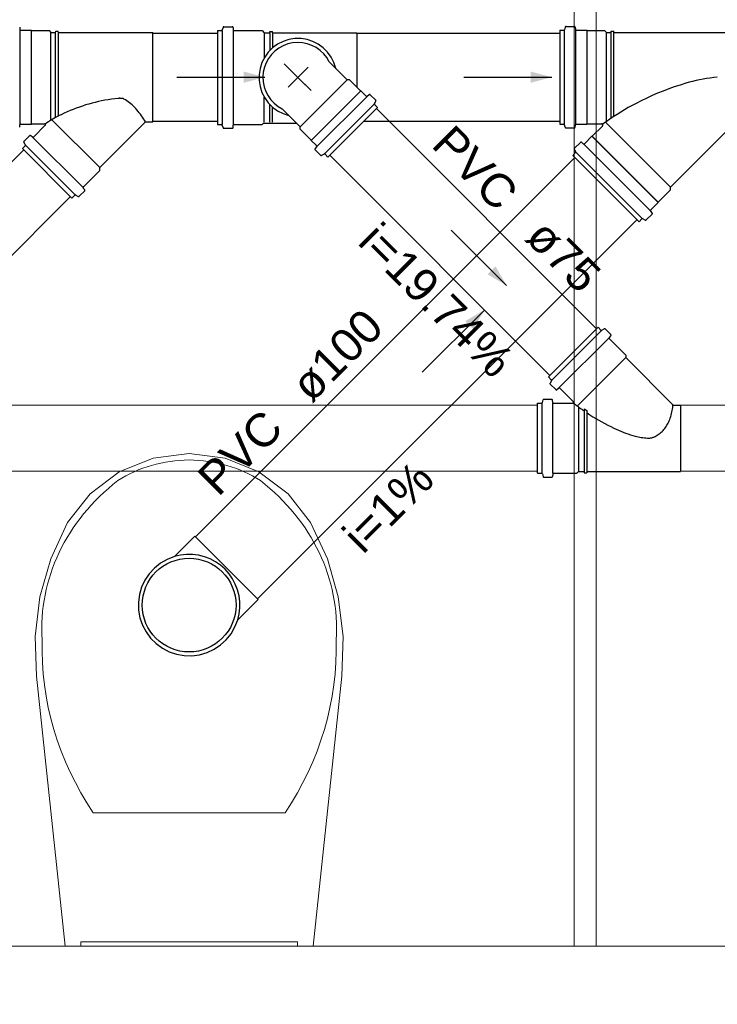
# Model space of a CAD drawing. Header units: millimetres. Extents: x -27714 to -5776, y 5810 to 9208.
# Tile 49 of 256: x -25575.66 to -25572.49, y 7028.06 to 7032.54. Entities that reach past the tile are written whole.
import ezdxf

# ---------------------------------------------------------------- set-up
doc = ezdxf.new("R2010")
doc.units = ezdxf.units.MM
for name, color, linetype, lineweight in [('CV-Condutos', 1, 'Continuous', 13), ('CV-Textos conduto', 7, 'Continuous', 25), ('TQ-Condutos', 3, 'Continuous', 30), ('TQ-Textos conduto', 7, 'Continuous', 25)]:
    doc.layers.add(name, color=color, linetype=linetype, lineweight=lineweight)
for name, color, linetype in [('CV-Sentido conduto', 9, 'Continuous'), ('HIDRO', 5, 'Continuous'), ('Simbolos', 5, 'Continuous'), ('Simbolos_int', 2, 'Continuous'), ('TEXTO', 7, 'Continuous'), ('TEXTO @ 100', 7, 'Continuous'), ('TEXTO @ 200', 7, 'Continuous'), ('TEXTO @ 25', 7, 'Continuous'), ('TQ-Sentido conduto', 9, 'Continuous')]:
    doc.layers.add(name, color=color, linetype=linetype)
doc.styles.add('Arial', font='arial.ttf')

# ---------------------------------------------------------------- blocks, each defined once
blk = doc.blocks.new('SIMBOLO NOMENCLATURA')
at = {"linetype": 'Continuous'}
blk.add_circle((-30, 0), 30, dxfattribs=at)
blk = doc.blocks.new('*U147')
at = {"layer": 'TEXTO @ 100', "linetype": 'Continuous', "xscale": 20, "yscale": 20, "zscale": 20}
blk.add_blockref('SIMBOLO NOMENCLATURA', (-25314.2283, 7009.9176), dxfattribs=at)
at = {"layer": 'TEXTO @ 200', "linetype": 'Continuous', "xscale": 40, "yscale": 40, "zscale": 40}
blk.add_blockref('SIMBOLO NOMENCLATURA', (-25314.2283, 7009.9176), dxfattribs=at)
at = {"layer": 'TEXTO @ 25', "linetype": 'Continuous', "xscale": 5, "yscale": 5, "zscale": 5}
blk.add_blockref('SIMBOLO NOMENCLATURA', (-25314.2283, 7009.9176), dxfattribs=at)
blk = doc.blocks.new('*U151')
at = {"layer": 'TEXTO @ 100', "linetype": 'Continuous', "xscale": 20, "yscale": 20, "zscale": 20}
blk.add_blockref('SIMBOLO NOMENCLATURA', (-25312.5642, 7079.2502), dxfattribs=at)
at = {"layer": 'TEXTO @ 200', "linetype": 'Continuous', "xscale": 40, "yscale": 40, "zscale": 40}
blk.add_blockref('SIMBOLO NOMENCLATURA', (-25312.5642, 7079.2502), dxfattribs=at)
at = {"layer": 'TEXTO @ 25', "linetype": 'Continuous', "xscale": 5, "yscale": 5, "zscale": 5}
blk.add_blockref('SIMBOLO NOMENCLATURA', (-25312.5642, 7079.2502), dxfattribs=at)
blk = doc.blocks.new('*U155')
at = {"layer": 'TEXTO @ 200', "linetype": 'Continuous', "xscale": 40, "yscale": 40, "zscale": 40}
blk.add_blockref('SIMBOLO NOMENCLATURA', (-23654.5269, 7584.9791), dxfattribs=at)
blk = doc.blocks.new('*U159')
at = {"layer": 'TEXTO @ 200', "linetype": 'Continuous', "xscale": 40, "yscale": 40, "zscale": 40}
blk.add_blockref('SIMBOLO NOMENCLATURA', (-23783.0676, 7189.4887), dxfattribs=at)

msp = doc.modelspace()

# ---------------------------------------------------------------- hatches: boundary and pattern name
at = {"layer": 'CV-Sentido conduto', "linetype": 'Continuous'}
msp.add_hatch(color=256, dxfattribs=at).paths.add_polyline_path([(-25573.4459, 7031.33), (-25573.4959, 7031.4166), (-25573.5325, 7031.38)])
at = {"layer": 'TQ-Sentido conduto', "linetype": 'Continuous'}
for points in [[(-25574.5444, 7032.2764), (-25574.641, 7032.3023), (-25574.641, 7032.2506)], [(-25573.2402, 7032.2764), (-25573.3368, 7032.3023), (-25573.3368, 7032.2506)], [(-25573.5467, 7031.2179), (-25573.6333, 7031.1679), (-25573.5967, 7031.1313)]]:
    msp.add_hatch(color=256, dxfattribs=at).paths.add_polyline_path(points)

# ---------------------------------------------------------------- linework, layer by layer
at = {"color": 7, "linetype": 'Continuous', "lineweight": 0}
for p, q in [((-25573.1381, 7033.0264), (-25573.1381, 7028.3264)), ((-25573.0381, 7028.3264), (-25573.0381, 7033.0264)), ((-25573.1381, 7028.3264), (-25573.0381, 7028.3264))]:
    msp.add_line(p, q, dxfattribs=at)
at = {"color": 83, "linetype": 'Continuous', "lineweight": 0}
msp.add_lwpolyline([(-25562.6481, 7041.2264), (-25585.6481, 7041.2264), (-25585.6481, 7028.3264), (-25562.6481, 7028.3264)], close=True, dxfattribs=at)
at = {"color": 7, "linetype": 'Continuous', "lineweight": 0}
msp.add_lwpolyline([(-25562.6481, 7028.3264), (-25585.6481, 7028.3264)], dxfattribs=at)
at = {"layer": 'CV-Condutos'}
for p, q in [((-25574.0373, 7032.1336), (-25573.0365, 7031.1328)), ((-25574.2495, 7031.9215), (-25573.2487, 7030.9207)), ((-25579.6069, 7030.785), (-25573.3049, 7030.785)), ((-25572.6549, 7030.785), (-25565.5107, 7030.785)), ((-25579.6069, 7030.485), (-25573.3049, 7030.485)), ((-25572.6549, 7030.485), (-25565.5107, 7030.485))]:
    msp.add_line(p, q, dxfattribs=at)
at = {"layer": 'CV-Sentido conduto'}
msp.add_lwpolyline([(-25573.6973, 7031.5814), (-25573.4459, 7031.33)], dxfattribs=at)
at = {"layer": 'HIDRO', "linetype": 'Continuous', "lineweight": 0}
for p, q in [((-25575.0523, 7030.5447), (-25575.2056, 7030.4818)), ((-25574.8881, 7030.5664), (-25575.0523, 7030.5447)), ((-25574.7239, 7030.5447), (-25574.8881, 7030.5664)), ((-25574.5707, 7030.4818), (-25574.7239, 7030.5447)), ((-25575.2056, 7030.4818), (-25575.3377, 7030.382)), ((-25574.4385, 7030.382), (-25574.5707, 7030.4818)), ((-25575.3377, 7030.382), (-25575.4401, 7030.2518)), ((-25574.3362, 7030.2518), (-25574.4385, 7030.382)), ((-25575.4401, 7030.2518), (-25575.5162, 7030.0875)), ((-25574.2601, 7030.0875), (-25574.3362, 7030.2518)), ((-25575.5162, 7030.0875), (-25575.5658, 7029.9134)), ((-25574.2104, 7029.9134), (-25574.2601, 7030.0875)), ((-25575.5658, 7029.9134), (-25575.5878, 7029.7337)), ((-25574.1885, 7029.7337), (-25574.2104, 7029.9134)), ((-25575.5878, 7029.7337), (-25575.5815, 7029.5528)), ((-25574.1948, 7029.5528), (-25574.1885, 7029.7337)), ((-25575.5815, 7029.5528), (-25575.452, 7028.3264)), ((-25574.3242, 7028.3264), (-25574.1948, 7029.5528)), ((-25575.3239, 7028.9321), (-25574.4524, 7028.9321)), ((-25574.3961, 7028.3464), (-25575.3801, 7028.3464)), ((-25575.3801, 7028.3464), (-25575.3801, 7028.3264)), ((-25574.3961, 7028.3264), (-25574.3961, 7028.3464)), ((-25575.452, 7028.3264), (-25574.3242, 7028.3264))]:
    msp.add_line(p, q, dxfattribs=at)
for centre, major_axis, start_param, end_param in [((-25574.8849, 7030.0511), (-0.5541, 0), 4.71825, 5.344894), ((-25574.8914, 7030.0511), (-0.5541, 0), 4.079884, 4.706528), ((-25574.5303, 7029.7695), (-1.0276, 0), 5.438328, 6.338916), ((-25575.246, 7029.7695), (-1.0276, 0), 3.085862, 3.98645), ((-25573.8558, 7029.6842), (-1.701, 0), 6.25957, 6.81259), ((-25575.9205, 7029.6842), (-1.701, 0), 2.612188, 3.165208)]:
    msp.add_ellipse(centre, major_axis=major_axis, ratio=0.875546, start_param=start_param, end_param=end_param, dxfattribs=at)
at = {"layer": 'Simbolos'}
for p, q in [((-25573.1755, 7032.5071), (-25573.1377, 7032.5071)), ((-25575.658, 7032.5034), (-25575.6571, 7032.4931)), ((-25575.6531, 7032.4894), (-25575.6048, 7032.4894)), ((-25575.6048, 7032.4894), (-25575.6038, 7032.4884)), ((-25575.6038, 7032.4884), (-25575.5248, 7032.4884)), ((-25575.5248, 7032.4884), (-25575.516, 7032.4796)), ((-25575.516, 7032.4796), (-25575.4949, 7032.4796)), ((-25575.4949, 7032.4796), (-25575.4943, 7032.4856)), ((-25575.4943, 7032.4856), (-25575.4826, 7032.4856)), ((-25575.4821, 7032.4796), (-25575.4826, 7032.4856)), ((-25575.4821, 7032.4796), (-25575.0525, 7032.4796)), ((-25575.0525, 7032.0732), (-25575.0525, 7032.4796)), ((-25574.7589, 7032.488), (-25574.7412, 7032.488)), ((-25574.7589, 7032.488), (-25574.7589, 7032.062)), ((-25574.7342, 7032.5026), (-25574.7373, 7032.491)), ((-25574.7303, 7032.5056), (-25574.6925, 7032.5056)), ((-25574.6885, 7032.502), (-25574.6876, 7032.4917)), ((-25574.6836, 7032.488), (-25574.5563, 7032.488)), ((-25574.5563, 7032.488), (-25574.5465, 7032.4782)), ((-25574.5465, 7032.4782), (-25574.5217, 7032.4782)), ((-25574.5217, 7032.4782), (-25574.5212, 7032.4842)), ((-25574.5212, 7032.4842), (-25574.5094, 7032.4842)), ((-25574.5089, 7032.4782), (-25574.5094, 7032.4842)), ((-25574.5089, 7032.4782), (-25574.1265, 7032.4782)), ((-25573.2042, 7032.4895), (-25573.1864, 7032.4895)), ((-25573.2042, 7032.4895), (-25573.2042, 7032.0635)), ((-25573.1794, 7032.5041), (-25573.1825, 7032.4924)), ((-25573.1337, 7032.5034), (-25573.1328, 7032.4931)), ((-25573.1288, 7032.4895), (-25573.0805, 7032.4895)), ((-25573.0805, 7032.4895), (-25573.0795, 7032.4885)), ((-25573.0795, 7032.4885), (-25573.0005, 7032.4885)), ((-25573.0005, 7032.4885), (-25572.9917, 7032.4797)), ((-25572.9917, 7032.4797), (-25572.9706, 7032.4797)), ((-25572.9706, 7032.4797), (-25572.97, 7032.4857)), ((-25572.97, 7032.4857), (-25572.9583, 7032.4857)), ((-25572.9578, 7032.4797), (-25572.9583, 7032.4857)), ((-25572.9578, 7032.4797), (-25572.3682, 7032.4797)), ((-25574.1697, 7032.2646), (-25574.2513, 7032.3461)), ((-25574.1595, 7032.2646), (-25574.1697, 7032.2646)), ((-25574.1093, 7032.2144), (-25574.1595, 7032.2646)), ((-25574.1079, 7032.2144), (-25574.1093, 7032.2144)), ((-25574.0839, 7032.1904), (-25574.1079, 7032.2144)), ((-25574.0785, 7032.1901), (-25574.0703, 7032.197)), ((-25574.0401, 7032.172), (-25574.0649, 7032.1968)), ((-25574.0458, 7032.1564), (-25574.0395, 7032.1672)), ((-25574.0323, 7032.1387), (-25574.0451, 7032.1516)), ((-25574.3833, 7032.051), (-25574.4648, 7032.1326)), ((-25574.2574, 7031.9135), (-25574.0323, 7032.1387)), ((-25575.658, 7032.0495), (-25575.6571, 7032.0598)), ((-25575.6531, 7032.0634), (-25575.6048, 7032.0634)), ((-25575.6048, 7032.0634), (-25575.6038, 7032.0644)), ((-25575.6038, 7032.0644), (-25575.5444, 7032.0644)), ((-25575.2942, 7031.8651), (-25575.0861, 7032.0732)), ((-25575.0861, 7032.0732), (-25575.0525, 7032.0732)), ((-25574.7589, 7032.062), (-25574.7412, 7032.062)), ((-25574.7342, 7032.0474), (-25574.7373, 7032.059)), ((-25574.6885, 7032.0481), (-25574.6876, 7032.0584)), ((-25574.6836, 7032.062), (-25574.5563, 7032.062)), ((-25574.5563, 7032.062), (-25574.5519, 7032.0664)), ((-25574.5524, 7032.0671), (-25574.3994, 7032.0671)), ((-25573.2042, 7032.0635), (-25573.1864, 7032.0635)), ((-25573.1794, 7032.0488), (-25573.1825, 7032.0605)), ((-25573.1337, 7032.0495), (-25573.1328, 7032.0598)), ((-25573.1288, 7032.0635), (-25573.0805, 7032.0635)), ((-25573.0805, 7032.0635), (-25573.0795, 7032.0645)), ((-25573.0795, 7032.0645), (-25573.0144, 7032.0645)), ((-25572.7006, 7031.7767), (-25572.4058, 7032.0715)), ((-25575.595, 7032.0042), (-25575.5416, 7032.0576)), ((-25574.7303, 7032.0444), (-25574.6925, 7032.0444)), ((-25574.3833, 7032.0408), (-25574.3833, 7032.051)), ((-25574.3331, 7031.9906), (-25574.3833, 7032.0408)), ((-25573.1755, 7032.0459), (-25573.1377, 7032.0459)), ((-25573.0562, 7032.0082), (-25573.0102, 7032.0542)), ((-25575.6325, 7031.9697), (-25575.6388, 7031.9806)), ((-25575.6381, 7031.9854), (-25575.6134, 7032.0101)), ((-25575.6004, 7032.004), (-25575.608, 7032.0104)), ((-25574.3331, 7031.9892), (-25574.3331, 7031.9906)), ((-25574.3091, 7031.9652), (-25574.3331, 7031.9892)), ((-25573.1373, 7031.9535), (-25573.1105, 7031.9802)), ((-25573.1051, 7031.9805), (-25573.0972, 7031.9738)), ((-25573.0918, 7031.9741), (-25573.0576, 7032.0082)), ((-25573.0576, 7032.0082), (-25573.0562, 7032.0082)), ((-25575.646, 7031.952), (-25575.6331, 7031.9649)), ((-25575.646, 7031.952), (-25575.4209, 7031.7269)), ((-25574.3088, 7031.9598), (-25574.3157, 7031.9516)), ((-25574.2907, 7031.9214), (-25574.3155, 7031.9462)), ((-25574.2751, 7031.927), (-25574.2859, 7031.9208)), ((-25574.2574, 7031.9135), (-25574.2703, 7031.9264)), ((-25573.1451, 7031.9208), (-25573.1325, 7031.9333)), ((-25573.1379, 7031.9487), (-25573.1318, 7031.9382)), ((-25573.1451, 7031.9208), (-25572.8438, 7031.6195)), ((-25575.3687, 7031.7779), (-25575.2942, 7031.8524)), ((-25575.2942, 7031.8524), (-25575.2942, 7031.8651)), ((-25575.3875, 7031.7348), (-25575.3628, 7031.7595)), ((-25575.3689, 7031.7725), (-25575.3625, 7031.7649)), ((-25572.7564, 7031.7084), (-25572.7006, 7031.7643)), ((-25572.7006, 7031.7643), (-25572.7006, 7031.7767)), ((-25575.4209, 7031.7269), (-25575.408, 7031.7398)), ((-25575.4032, 7031.7404), (-25575.3923, 7031.7341)), ((-25572.7906, 7031.6728), (-25572.7564, 7031.707)), ((-25572.7564, 7031.707), (-25572.7564, 7031.7084)), ((-25572.7842, 7031.6595), (-25572.7908, 7031.6674)), ((-25572.8438, 7031.6195), (-25572.8313, 7031.6321)), ((-25572.816, 7031.6267), (-25572.8264, 7031.6328)), ((-25572.8112, 7031.6273), (-25572.7844, 7031.6541)), ((-25573.2552, 7030.9142), (-25573.03, 7031.1393)), ((-25573.03, 7031.1393), (-25573.0171, 7031.1264)), ((-25573.0123, 7031.1258), (-25573.0015, 7031.132)), ((-25572.9967, 7031.1314), (-25572.9719, 7031.1067)), ((-25572.9786, 7031.093), (-25572.9717, 7031.1013)), ((-25572.9784, 7031.0876), (-25572.9042, 7031.0134)), ((-25572.9042, 7031.0134), (-25572.9042, 7031.0018)), ((-25572.9042, 7031.0018), (-25572.6883, 7030.786)), ((-25573.2552, 7030.9142), (-25573.2423, 7030.9013)), ((-25573.2417, 7030.8965), (-25573.2479, 7030.8856)), ((-25573.2473, 7030.8808), (-25573.2225, 7030.8561)), ((-25573.2089, 7030.8627), (-25573.2171, 7030.8558)), ((-25573.2035, 7030.8625), (-25573.142, 7030.801)), ((-25573.2828, 7030.7972), (-25573.2795, 7030.8092)), ((-25573.2757, 7030.8122), (-25573.2407, 7030.8122)), ((-25573.2358, 7030.7978), (-25573.2367, 7030.8086)), ((-25573.3049, 7030.4758), (-25573.3049, 7030.7942)), ((-25573.3049, 7030.7942), (-25573.2867, 7030.7942)), ((-25573.2318, 7030.7942), (-25573.1449, 7030.7942)), ((-25573.0933, 7030.7687), (-25573.0805, 7030.7608)), ((-25573.0933, 7030.7687), (-25573.0933, 7030.759)), ((-25572.6883, 7030.786), (-25572.6549, 7030.786)), ((-25572.6549, 7030.786), (-25572.6549, 7030.484)), ((-25573.3049, 7030.4758), (-25573.2867, 7030.4758)), ((-25573.2828, 7030.4728), (-25573.2795, 7030.4608)), ((-25573.2757, 7030.4578), (-25573.2407, 7030.4578)), ((-25573.2358, 7030.4722), (-25573.2367, 7030.4614)), ((-25573.2318, 7030.4758), (-25573.1269, 7030.4758)), ((-25573.1269, 7030.4758), (-25573.1187, 7030.484)), ((-25573.1187, 7030.484), (-25573.0933, 7030.484)), ((-25573.0933, 7030.484), (-25573.0927, 7030.478)), ((-25573.0927, 7030.478), (-25573.081, 7030.478)), ((-25573.0805, 7030.484), (-25573.081, 7030.478)), ((-25573.0805, 7030.484), (-25572.6549, 7030.484)), ((-25574.9547, 7030.0972), (-25574.8621, 7030.1898)), ((-25574.6674, 7029.8099), (-25574.5748, 7029.9025))]:
    msp.add_line(p, q, dxfattribs=at)
for points in [[(-25573.1755, 7032.5071), (-25573.1761, 7032.507), (-25573.1767, 7032.5069), (-25573.1772, 7032.5067), (-25573.1777, 7032.5064), (-25573.1782, 7032.506), (-25573.1786, 7032.5056), (-25573.1789, 7032.5052), (-25573.1792, 7032.5046), (-25573.1794, 7032.5041)], [(-25573.1337, 7032.5034), (-25573.1338, 7032.5041), (-25573.1341, 7032.5047), (-25573.1344, 7032.5053), (-25573.1348, 7032.5058), (-25573.1353, 7032.5062), (-25573.1358, 7032.5066), (-25573.1364, 7032.5068), (-25573.1371, 7032.507), (-25573.1377, 7032.5071)], [(-25575.6571, 7032.4931), (-25575.657, 7032.4924), (-25575.6568, 7032.4918), (-25575.6565, 7032.4912), (-25575.6561, 7032.4907), (-25575.6556, 7032.4903), (-25575.655, 7032.4899), (-25575.6544, 7032.4897), (-25575.6538, 7032.4895), (-25575.6531, 7032.4894)], [(-25574.7412, 7032.488), (-25574.7406, 7032.488), (-25574.74, 7032.4882), (-25574.7395, 7032.4884), (-25574.739, 7032.4887), (-25574.7385, 7032.489), (-25574.7381, 7032.4894), (-25574.7378, 7032.4899), (-25574.7375, 7032.4904), (-25574.7373, 7032.491)], [(-25574.7303, 7032.5056), (-25574.7309, 7032.5056), (-25574.7315, 7032.5054), (-25574.732, 7032.5052), (-25574.7325, 7032.5049), (-25574.733, 7032.5046), (-25574.7334, 7032.5042), (-25574.7337, 7032.5037), (-25574.734, 7032.5032), (-25574.7342, 7032.5026)], [(-25574.6885, 7032.502), (-25574.6886, 7032.5026), (-25574.6888, 7032.5032), (-25574.6892, 7032.5038), (-25574.6896, 7032.5043), (-25574.6901, 7032.5048), (-25574.6906, 7032.5051), (-25574.6912, 7032.5054), (-25574.6919, 7032.5055), (-25574.6925, 7032.5056)], [(-25574.6876, 7032.4917), (-25574.6875, 7032.491), (-25574.6873, 7032.4904), (-25574.687, 7032.4898), (-25574.6866, 7032.4893), (-25574.6861, 7032.4888), (-25574.6855, 7032.4885), (-25574.6849, 7032.4882), (-25574.6843, 7032.4881), (-25574.6836, 7032.488)], [(-25573.1864, 7032.4895), (-25573.1858, 7032.4895), (-25573.1852, 7032.4896), (-25573.1847, 7032.4898), (-25573.1842, 7032.4901), (-25573.1837, 7032.4905), (-25573.1833, 7032.4909), (-25573.183, 7032.4914), (-25573.1827, 7032.4919), (-25573.1825, 7032.4924)], [(-25573.1328, 7032.4931), (-25573.1327, 7032.4925), (-25573.1325, 7032.4918), (-25573.1322, 7032.4913), (-25573.1318, 7032.4907), (-25573.1313, 7032.4903), (-25573.1307, 7032.4899), (-25573.1301, 7032.4897), (-25573.1295, 7032.4895), (-25573.1288, 7032.4895)], [(-25574.2513, 7032.3461), (-25574.2626, 7032.3653), (-25574.2766, 7032.3828), (-25574.2928, 7032.3981), (-25574.311, 7032.411), (-25574.3308, 7032.4212), (-25574.3518, 7032.4286), (-25574.3737, 7032.4329), (-25574.396, 7032.4342), (-25574.4182, 7032.4323), (-25574.44, 7032.4273), (-25574.4608, 7032.4194), (-25574.4803, 7032.4086), (-25574.4982, 7032.3952), (-25574.5139, 7032.3794), (-25574.5273, 7032.3616), (-25574.5381, 7032.3421), (-25574.5461, 7032.3212), (-25574.5511, 7032.2995), (-25574.5529, 7032.2773), (-25574.5517, 7032.255), (-25574.5473, 7032.2331), (-25574.54, 7032.212), (-25574.5297, 7032.1922), (-25574.5168, 7032.174), (-25574.5015, 7032.1578), (-25574.4841, 7032.1439), (-25574.4649, 7032.1326)], [(-25574.0649, 7032.1968), (-25574.0654, 7032.1972), (-25574.066, 7032.1976), (-25574.0666, 7032.1978), (-25574.0672, 7032.1979), (-25574.0679, 7032.198), (-25574.0686, 7032.1979), (-25574.0692, 7032.1977), (-25574.0698, 7032.1974), (-25574.0703, 7032.197)], [(-25574.0839, 7032.1904), (-25574.0834, 7032.1899), (-25574.0829, 7032.1896), (-25574.0823, 7032.1894), (-25574.0816, 7032.1892), (-25574.081, 7032.1892), (-25574.0803, 7032.1893), (-25574.0797, 7032.1895), (-25574.0791, 7032.1898), (-25574.0785, 7032.1901)], [(-25574.0458, 7032.1564), (-25574.046, 7032.1558), (-25574.0462, 7032.1553), (-25574.0463, 7032.1547), (-25574.0463, 7032.1541), (-25574.0462, 7032.1536), (-25574.0461, 7032.153), (-25574.0458, 7032.1525), (-25574.0455, 7032.152), (-25574.0451, 7032.1515)], [(-25574.0395, 7032.1672), (-25574.0393, 7032.1677), (-25574.0391, 7032.1683), (-25574.039, 7032.1689), (-25574.039, 7032.1694), (-25574.0391, 7032.17), (-25574.0392, 7032.1706), (-25574.0395, 7032.1711), (-25574.0398, 7032.1716), (-25574.0402, 7032.172)], [(-25575.6531, 7032.0634), (-25575.6538, 7032.0634), (-25575.6544, 7032.0632), (-25575.655, 7032.063), (-25575.6556, 7032.0626), (-25575.6561, 7032.0622), (-25575.6565, 7032.0616), (-25575.6568, 7032.0611), (-25575.657, 7032.0604), (-25575.6571, 7032.0598)], [(-25575.5416, 7032.0576), (-25575.5412, 7032.058), (-25575.5409, 7032.0584), (-25575.5407, 7032.0589), (-25575.5405, 7032.0594), (-25575.5404, 7032.0599), (-25575.5404, 7032.0604), (-25575.5404, 7032.061), (-25575.5405, 7032.0615), (-25575.5407, 7032.062), (-25575.5409, 7032.0624), (-25575.5412, 7032.0629), (-25575.5416, 7032.0633), (-25575.542, 7032.0636), (-25575.5424, 7032.0639), (-25575.5429, 7032.0641), (-25575.5434, 7032.0643), (-25575.5439, 7032.0644), (-25575.5444, 7032.0644)], [(-25575.0861, 7032.0732), (-25575.0862, 7032.0733), (-25575.0862, 7032.0733), (-25575.0862, 7032.0734), (-25575.0863, 7032.0735), (-25575.0863, 7032.0735), (-25575.0863, 7032.0736), (-25575.0864, 7032.0736), (-25575.0864, 7032.0737), (-25575.0865, 7032.0737)], [(-25574.7373, 7032.059), (-25574.7375, 7032.0596), (-25574.7378, 7032.0601), (-25574.7381, 7032.0606), (-25574.7385, 7032.061), (-25574.739, 7032.0613), (-25574.7395, 7032.0616), (-25574.74, 7032.0618), (-25574.7406, 7032.062), (-25574.7412, 7032.062)], [(-25574.6836, 7032.062), (-25574.6843, 7032.0619), (-25574.6849, 7032.0618), (-25574.6855, 7032.0615), (-25574.6861, 7032.0612), (-25574.6866, 7032.0607), (-25574.687, 7032.0602), (-25574.6873, 7032.0596), (-25574.6875, 7032.059), (-25574.6876, 7032.0584)], [(-25573.1825, 7032.0605), (-25573.1827, 7032.061), (-25573.183, 7032.0616), (-25573.1833, 7032.062), (-25573.1837, 7032.0624), (-25573.1842, 7032.0628), (-25573.1847, 7032.0631), (-25573.1852, 7032.0633), (-25573.1858, 7032.0634), (-25573.1864, 7032.0635)], [(-25573.1288, 7032.0635), (-25573.1295, 7032.0634), (-25573.1301, 7032.0632), (-25573.1307, 7032.063), (-25573.1313, 7032.0626), (-25573.1318, 7032.0622), (-25573.1322, 7032.0617), (-25573.1325, 7032.0611), (-25573.1327, 7032.0605), (-25573.1328, 7032.0598)], [(-25573.0102, 7032.0542), (-25573.0097, 7032.0548), (-25573.0092, 7032.0555), (-25573.0089, 7032.0562), (-25573.0086, 7032.0569), (-25573.0085, 7032.0577), (-25573.0084, 7032.0585), (-25573.0085, 7032.0592), (-25573.0086, 7032.06), (-25573.0089, 7032.0607), (-25573.0092, 7032.0615), (-25573.0097, 7032.0621), (-25573.0102, 7032.0627), (-25573.0108, 7032.0632), (-25573.0114, 7032.0636), (-25573.0121, 7032.064), (-25573.0129, 7032.0642), (-25573.0136, 7032.0644), (-25573.0144, 7032.0645)], [(-25574.7342, 7032.0474), (-25574.734, 7032.0468), (-25574.7337, 7032.0463), (-25574.7334, 7032.0458), (-25574.733, 7032.0454), (-25574.7325, 7032.0451), (-25574.732, 7032.0448), (-25574.7315, 7032.0446), (-25574.7309, 7032.0444), (-25574.7303, 7032.0444)], [(-25574.6925, 7032.0444), (-25574.6919, 7032.0445), (-25574.6912, 7032.0446), (-25574.6906, 7032.0449), (-25574.6901, 7032.0452), (-25574.6896, 7032.0457), (-25574.6892, 7032.0462), (-25574.6888, 7032.0468), (-25574.6886, 7032.0474), (-25574.6885, 7032.0481)], [(-25573.1794, 7032.0488), (-25573.1792, 7032.0483), (-25573.1789, 7032.0478), (-25573.1786, 7032.0473), (-25573.1782, 7032.0469), (-25573.1777, 7032.0465), (-25573.1772, 7032.0462), (-25573.1767, 7032.046), (-25573.1761, 7032.0459), (-25573.1755, 7032.0459)], [(-25573.1377, 7032.0459), (-25573.1371, 7032.0459), (-25573.1364, 7032.0461), (-25573.1358, 7032.0463), (-25573.1353, 7032.0467), (-25573.1348, 7032.0471), (-25573.1344, 7032.0477), (-25573.1341, 7032.0482), (-25573.1338, 7032.0489), (-25573.1337, 7032.0495)], [(-25575.6381, 7031.9854), (-25575.6385, 7031.985), (-25575.6388, 7031.9845), (-25575.6391, 7031.9839), (-25575.6392, 7031.9834), (-25575.6393, 7031.9828), (-25575.6393, 7031.9822), (-25575.6392, 7031.9816), (-25575.639, 7031.9811), (-25575.6388, 7031.9806)], [(-25575.6332, 7031.9649), (-25575.6328, 7031.9653), (-25575.6325, 7031.9658), (-25575.6322, 7031.9664), (-25575.6321, 7031.9669), (-25575.632, 7031.9675), (-25575.632, 7031.9681), (-25575.6321, 7031.9686), (-25575.6323, 7031.9692), (-25575.6325, 7031.9697)], [(-25575.608, 7032.0103), (-25575.6085, 7032.0107), (-25575.6091, 7032.011), (-25575.6097, 7032.0112), (-25575.6104, 7032.0113), (-25575.6111, 7032.0113), (-25575.6117, 7032.0111), (-25575.6123, 7032.0109), (-25575.6129, 7032.0105), (-25575.6134, 7032.0101)], [(-25575.6004, 7032.004), (-25575.5999, 7032.0036), (-25575.5993, 7032.0033), (-25575.5986, 7032.0031), (-25575.598, 7032.003), (-25575.5973, 7032.0031), (-25575.5967, 7032.0032), (-25575.5961, 7032.0035), (-25575.5955, 7032.0038), (-25575.595, 7032.0042)], [(-25573.1051, 7031.9804), (-25573.1056, 7031.9808), (-25573.1062, 7031.9811), (-25573.1069, 7031.9813), (-25573.1075, 7031.9814), (-25573.1082, 7031.9813), (-25573.1088, 7031.9812), (-25573.1094, 7031.981), (-25573.11, 7031.9806), (-25573.1105, 7031.9802)], [(-25573.0972, 7031.9738), (-25573.0967, 7031.9734), (-25573.0961, 7031.9731), (-25573.0954, 7031.9729), (-25573.0948, 7031.9729), (-25573.0941, 7031.9729), (-25573.0935, 7031.973), (-25573.0929, 7031.9733), (-25573.0923, 7031.9736), (-25573.0918, 7031.974)], [(-25574.3157, 7031.9516), (-25574.3161, 7031.951), (-25574.3164, 7031.9504), (-25574.3166, 7031.9498), (-25574.3167, 7031.9492), (-25574.3166, 7031.9485), (-25574.3165, 7031.9479), (-25574.3163, 7031.9472), (-25574.3159, 7031.9467), (-25574.3155, 7031.9462)], [(-25574.3088, 7031.9598), (-25574.3085, 7031.9604), (-25574.3082, 7031.961), (-25574.308, 7031.9616), (-25574.3079, 7031.9622), (-25574.3079, 7031.9629), (-25574.3081, 7031.9635), (-25574.3083, 7031.9642), (-25574.3087, 7031.9647), (-25574.3091, 7031.9652)], [(-25574.2703, 7031.9264), (-25574.2707, 7031.9268), (-25574.2712, 7031.9271), (-25574.2717, 7031.9273), (-25574.2723, 7031.9275), (-25574.2729, 7031.9276), (-25574.2735, 7031.9275), (-25574.274, 7031.9275), (-25574.2746, 7031.9273), (-25574.2751, 7031.927)], [(-25573.1373, 7031.9535), (-25573.1376, 7031.953), (-25573.138, 7031.9526), (-25573.1382, 7031.952), (-25573.1384, 7031.9515), (-25573.1384, 7031.9509), (-25573.1384, 7031.9503), (-25573.1383, 7031.9497), (-25573.1382, 7031.9492), (-25573.1379, 7031.9487)], [(-25573.1325, 7031.9333), (-25573.1321, 7031.9338), (-25573.1318, 7031.9343), (-25573.1316, 7031.9348), (-25573.1314, 7031.9354), (-25573.1313, 7031.9359), (-25573.1313, 7031.9365), (-25573.1314, 7031.9371), (-25573.1316, 7031.9377), (-25573.1318, 7031.9382)], [(-25574.2907, 7031.9214), (-25574.2903, 7031.921), (-25574.2898, 7031.9207), (-25574.2893, 7031.9205), (-25574.2887, 7031.9203), (-25574.2881, 7031.9202), (-25574.2876, 7031.9203), (-25574.287, 7031.9204), (-25574.2864, 7031.9205), (-25574.2859, 7031.9208)], [(-25575.3687, 7031.7779), (-25575.3691, 7031.7774), (-25575.3695, 7031.7768), (-25575.3697, 7031.7762), (-25575.3698, 7031.7756), (-25575.3699, 7031.7749), (-25575.3698, 7031.7743), (-25575.3696, 7031.7736), (-25575.3693, 7031.773), (-25575.3689, 7031.7725)], [(-25575.3628, 7031.7595), (-25575.3624, 7031.76), (-25575.362, 7031.7606), (-25575.3618, 7031.7612), (-25575.3617, 7031.7619), (-25575.3616, 7031.7625), (-25575.3617, 7031.7632), (-25575.3619, 7031.7638), (-25575.3622, 7031.7644), (-25575.3626, 7031.7649)], [(-25575.4032, 7031.7404), (-25575.4037, 7031.7406), (-25575.4043, 7031.7408), (-25575.4048, 7031.7409), (-25575.4054, 7031.7409), (-25575.406, 7031.7408), (-25575.4066, 7031.7407), (-25575.4071, 7031.7404), (-25575.4076, 7031.7401), (-25575.408, 7031.7398)], [(-25575.3923, 7031.7341), (-25575.3918, 7031.7339), (-25575.3913, 7031.7337), (-25575.3907, 7031.7336), (-25575.3901, 7031.7336), (-25575.3895, 7031.7337), (-25575.389, 7031.7338), (-25575.3884, 7031.7341), (-25575.388, 7031.7344), (-25575.3875, 7031.7348)], [(-25572.7906, 7031.6728), (-25572.791, 7031.6723), (-25572.7913, 7031.6717), (-25572.7916, 7031.6711), (-25572.7917, 7031.6705), (-25572.7917, 7031.6698), (-25572.7917, 7031.6692), (-25572.7915, 7031.6685), (-25572.7912, 7031.6679), (-25572.7908, 7031.6674)], [(-25572.7844, 7031.6541), (-25572.784, 7031.6546), (-25572.7836, 7031.6552), (-25572.7834, 7031.6558), (-25572.7833, 7031.6564), (-25572.7832, 7031.6571), (-25572.7833, 7031.6577), (-25572.7835, 7031.6584), (-25572.7838, 7031.659), (-25572.7842, 7031.6595)], [(-25572.8264, 7031.6328), (-25572.827, 7031.633), (-25572.8275, 7031.6332), (-25572.8281, 7031.6333), (-25572.8287, 7031.6333), (-25572.8292, 7031.6332), (-25572.8298, 7031.6331), (-25572.8303, 7031.6328), (-25572.8308, 7031.6325), (-25572.8313, 7031.6321)], [(-25572.816, 7031.6267), (-25572.8154, 7031.6265), (-25572.8149, 7031.6263), (-25572.8143, 7031.6262), (-25572.8137, 7031.6262), (-25572.8131, 7031.6263), (-25572.8126, 7031.6264), (-25572.8121, 7031.6267), (-25572.8116, 7031.627), (-25572.8111, 7031.6273)], [(-25573.0172, 7031.1264), (-25573.0167, 7031.1261), (-25573.0162, 7031.1258), (-25573.0157, 7031.1255), (-25573.0151, 7031.1254), (-25573.0146, 7031.1253), (-25573.014, 7031.1253), (-25573.0134, 7031.1254), (-25573.0129, 7031.1256), (-25573.0123, 7031.1258)], [(-25572.9967, 7031.1314), (-25572.9971, 7031.1318), (-25572.9976, 7031.1321), (-25572.9981, 7031.1324), (-25572.9987, 7031.1325), (-25572.9993, 7031.1326), (-25572.9998, 7031.1326), (-25573.0004, 7031.1325), (-25573.001, 7031.1323), (-25573.0015, 7031.1321)], [(-25572.9786, 7031.093), (-25572.979, 7031.0925), (-25572.9793, 7031.0919), (-25572.9795, 7031.0913), (-25572.9795, 7031.0906), (-25572.9795, 7031.09), (-25572.9794, 7031.0893), (-25572.9791, 7031.0887), (-25572.9788, 7031.0882), (-25572.9784, 7031.0876)], [(-25572.9717, 7031.1013), (-25572.9713, 7031.1018), (-25572.971, 7031.1024), (-25572.9709, 7031.103), (-25572.9708, 7031.1037), (-25572.9708, 7031.1043), (-25572.9709, 7031.105), (-25572.9712, 7031.1056), (-25572.9715, 7031.1062), (-25572.972, 7031.1067)], [(-25573.2417, 7030.8965), (-25573.2414, 7030.897), (-25573.2412, 7030.8976), (-25573.2412, 7030.8981), (-25573.2411, 7030.8987), (-25573.2412, 7030.8993), (-25573.2414, 7030.8998), (-25573.2416, 7030.9004), (-25573.2419, 7030.9009), (-25573.2423, 7030.9013)], [(-25573.2479, 7030.8856), (-25573.2482, 7030.8851), (-25573.2484, 7030.8846), (-25573.2484, 7030.884), (-25573.2485, 7030.8834), (-25573.2484, 7030.8828), (-25573.2482, 7030.8823), (-25573.248, 7030.8817), (-25573.2477, 7030.8812), (-25573.2473, 7030.8808)], [(-25573.2225, 7030.8561), (-25573.222, 7030.8557), (-25573.2215, 7030.8553), (-25573.2208, 7030.8551), (-25573.2202, 7030.8549), (-25573.2195, 7030.8549), (-25573.2189, 7030.855), (-25573.2183, 7030.8552), (-25573.2177, 7030.8555), (-25573.2171, 7030.8559)], [(-25573.2035, 7030.8625), (-25573.204, 7030.8629), (-25573.2046, 7030.8633), (-25573.2052, 7030.8635), (-25573.2058, 7030.8636), (-25573.2065, 7030.8637), (-25573.2071, 7030.8636), (-25573.2078, 7030.8634), (-25573.2084, 7030.8631), (-25573.2089, 7030.8627)], [(-25573.2757, 7030.8122), (-25573.2763, 7030.8122), (-25573.2768, 7030.812), (-25573.2774, 7030.8118), (-25573.2779, 7030.8115), (-25573.2784, 7030.8112), (-25573.2788, 7030.8108), (-25573.2791, 7030.8103), (-25573.2794, 7030.8098), (-25573.2796, 7030.8092)], [(-25573.2367, 7030.8085), (-25573.2368, 7030.8092), (-25573.237, 7030.8098), (-25573.2374, 7030.8104), (-25573.2378, 7030.8109), (-25573.2382, 7030.8114), (-25573.2388, 7030.8117), (-25573.2394, 7030.812), (-25573.24, 7030.8121), (-25573.2407, 7030.8122)], [(-25573.2867, 7030.7942), (-25573.2861, 7030.7942), (-25573.2855, 7030.7944), (-25573.285, 7030.7946), (-25573.2845, 7030.7949), (-25573.284, 7030.7952), (-25573.2836, 7030.7956), (-25573.2833, 7030.7961), (-25573.283, 7030.7966), (-25573.2828, 7030.7972)], [(-25573.2358, 7030.7978), (-25573.2357, 7030.7972), (-25573.2354, 7030.7966), (-25573.2351, 7030.796), (-25573.2347, 7030.7955), (-25573.2342, 7030.795), (-25573.2337, 7030.7947), (-25573.2331, 7030.7944), (-25573.2324, 7030.7943), (-25573.2318, 7030.7942)], [(-25573.1449, 7030.7942), (-25573.1443, 7030.7942), (-25573.1438, 7030.7943), (-25573.1433, 7030.7945), (-25573.1429, 7030.7947), (-25573.1424, 7030.795), (-25573.142, 7030.7954), (-25573.1417, 7030.7958), (-25573.1414, 7030.7962), (-25573.1412, 7030.7967), (-25573.141, 7030.7972), (-25573.1409, 7030.7977), (-25573.1409, 7030.7982), (-25573.1409, 7030.7987), (-25573.141, 7030.7992), (-25573.1412, 7030.7997), (-25573.1414, 7030.8002), (-25573.1417, 7030.8006), (-25573.142, 7030.801)], [(-25573.1425, 7030.795), (-25573.1371, 7030.7908), (-25573.1317, 7030.7867), (-25573.1263, 7030.7827), (-25573.1209, 7030.7786), (-25573.1154, 7030.7746), (-25573.1099, 7030.7707), (-25573.1044, 7030.7668), (-25573.0988, 7030.7629), (-25573.0933, 7030.759)], [(-25572.6899, 7030.7813), (-25572.6898, 7030.7819), (-25572.6898, 7030.7826), (-25572.6897, 7030.7832), (-25572.6897, 7030.7838), (-25572.6896, 7030.7845), (-25572.6896, 7030.7851), (-25572.6895, 7030.7858), (-25572.6895, 7030.7864), (-25572.6894, 7030.7871)], [(-25573.0805, 7030.7504), (-25573.0804, 7030.7504), (-25573.0803, 7030.7503), (-25573.0802, 7030.7502), (-25573.0801, 7030.7502), (-25573.08, 7030.7501), (-25573.0799, 7030.75), (-25573.0798, 7030.75), (-25573.0797, 7030.7499), (-25573.0796, 7030.7499)], [(-25573.2828, 7030.4728), (-25573.283, 7030.4734), (-25573.2833, 7030.4739), (-25573.2836, 7030.4744), (-25573.284, 7030.4748), (-25573.2845, 7030.4751), (-25573.285, 7030.4754), (-25573.2855, 7030.4756), (-25573.2861, 7030.4758), (-25573.2867, 7030.4758)], [(-25573.2796, 7030.4608), (-25573.2794, 7030.4602), (-25573.2791, 7030.4597), (-25573.2788, 7030.4592), (-25573.2784, 7030.4588), (-25573.2779, 7030.4585), (-25573.2774, 7030.4582), (-25573.2768, 7030.458), (-25573.2763, 7030.4578), (-25573.2757, 7030.4578)], [(-25573.2407, 7030.4578), (-25573.24, 7030.4579), (-25573.2394, 7030.458), (-25573.2388, 7030.4583), (-25573.2382, 7030.4586), (-25573.2378, 7030.4591), (-25573.2374, 7030.4596), (-25573.237, 7030.4602), (-25573.2368, 7030.4608), (-25573.2367, 7030.4614)], [(-25573.2318, 7030.4758), (-25573.2324, 7030.4757), (-25573.2331, 7030.4756), (-25573.2337, 7030.4753), (-25573.2342, 7030.475), (-25573.2347, 7030.4745), (-25573.2351, 7030.474), (-25573.2354, 7030.4734), (-25573.2357, 7030.4728), (-25573.2358, 7030.4721)], [(-25574.9547, 7030.0972), (-25574.9876, 7030.0845), (-25575.0181, 7030.0669), (-25575.0456, 7030.0449), (-25575.0694, 7030.019), (-25575.089, 7029.9898), (-25575.1039, 7029.9579), (-25575.1138, 7029.9241), (-25575.1184, 7029.8892), (-25575.1176, 7029.854), (-25575.1115, 7029.8193), (-25575.1002, 7029.7859), (-25575.084, 7029.7547), (-25575.0632, 7029.7263), (-25575.0383, 7029.7014), (-25575.0099, 7029.6806), (-25574.9786, 7029.6643), (-25574.9453, 7029.653), (-25574.9106, 7029.6469), (-25574.8754, 7029.6462), (-25574.8405, 7029.6508), (-25574.8067, 7029.6607), (-25574.7748, 7029.6756), (-25574.7456, 7029.6952), (-25574.7196, 7029.719), (-25574.6976, 7029.7465), (-25574.6801, 7029.777), (-25574.6674, 7029.8098)], [(-25574.6674, 7029.8098), (-25574.661, 7029.8367), (-25574.6579, 7029.8642), (-25574.6581, 7029.8918), (-25574.6615, 7029.9192), (-25574.6683, 7029.9459), (-25574.6782, 7029.9717), (-25574.691, 7029.9961), (-25574.7068, 7030.0188), (-25574.7251, 7030.0395), (-25574.7457, 7030.0578), (-25574.7684, 7030.0735), (-25574.7929, 7030.0864), (-25574.8186, 7030.0963), (-25574.8454, 7030.1031), (-25574.8728, 7030.1065), (-25574.9004, 7030.1067), (-25574.9279, 7030.1036), (-25574.9547, 7030.0972)]]:
    msp.add_lwpolyline(points, dxfattribs=at)
at = {"layer": 'Simbolos_int'}
for p, q in [((-25575.6568, 7032.4894), (-25575.6568, 7032.0634)), ((-25575.6038, 7032.0644), (-25575.6038, 7032.4884)), ((-25575.516, 7032.0807), (-25575.516, 7032.4796)), ((-25575.4949, 7032.0931), (-25575.4949, 7032.4796)), ((-25575.4821, 7032.0999), (-25575.4821, 7032.4796)), ((-25574.7381, 7032.488), (-25574.7381, 7032.062)), ((-25574.6873, 7032.488), (-25574.6873, 7032.062)), ((-25574.5465, 7032.4782), (-25574.5465, 7032.3648)), ((-25574.5217, 7032.4782), (-25574.5217, 7032.3976)), ((-25574.5089, 7032.4782), (-25574.5089, 7032.4097)), ((-25574.1265, 7032.4782), (-25574.1265, 7032.2322)), ((-25573.1833, 7032.4895), (-25573.1833, 7032.0635)), ((-25573.1325, 7032.4895), (-25573.1325, 7032.0635)), ((-25573.0795, 7032.0645), (-25573.0795, 7032.4885)), ((-25572.9917, 7032.0752), (-25572.9917, 7032.4797)), ((-25572.9706, 7032.0897), (-25572.9706, 7032.4797)), ((-25572.9578, 7032.0982), (-25572.9578, 7032.4797)), ((-25574.3605, 7032.2418), (-25574.4559, 7032.3372)), ((-25574.4374, 7032.2314), (-25574.3472, 7032.3215)), ((-25574.3937, 7032.275), (-25574.3341, 7032.2153)), ((-25574.1697, 7032.2646), (-25574.3833, 7032.051)), ((-25574.1079, 7032.2144), (-25574.3331, 7031.9892)), ((-25574.5465, 7032.0718), (-25574.5465, 7032.1852)), ((-25574.5217, 7032.0718), (-25574.5217, 7032.1524)), ((-25574.3065, 7031.9626), (-25574.0813, 7032.1878)), ((-25574.2725, 7031.9286), (-25574.0473, 7032.1537)), ((-25574.5089, 7032.0718), (-25574.5089, 7032.1403)), ((-25575.5121, 7032.083), (-25575.2942, 7031.8651)), ((-25572.7006, 7031.7767), (-25572.996, 7032.0722)), ((-25575.5969, 7032.0011), (-25575.3718, 7031.776)), ((-25573.0944, 7031.9715), (-25572.7932, 7031.6702)), ((-25572.7564, 7031.707), (-25573.0576, 7032.0082)), ((-25572.7564, 7031.7084), (-25573.0562, 7032.0082)), ((-25575.631, 7031.9671), (-25575.4058, 7031.7419)), ((-25573.1303, 7031.9355), (-25572.8291, 7031.6343)), ((-25573.2401, 7030.8991), (-25573.015, 7031.1243)), ((-25573.2061, 7030.8651), (-25572.9809, 7031.0902)), ((-25572.9042, 7031.0018), (-25573.1246, 7030.7814)), ((-25573.2836, 7030.4758), (-25573.2836, 7030.7942)), ((-25573.2355, 7030.4758), (-25573.2355, 7030.7942)), ((-25573.1187, 7030.777), (-25573.1187, 7030.484)), ((-25573.0805, 7030.7608), (-25573.0805, 7030.7504)), ((-25573.0933, 7030.759), (-25573.0933, 7030.484)), ((-25573.0805, 7030.7504), (-25573.0805, 7030.484)), ((-25574.5748, 7029.9025), (-25574.8621, 7030.1898))]:
    msp.add_line(p, q, dxfattribs=at)
for points in [[(-25574.2214, 7032.3162), (-25574.23, 7032.3427), (-25574.2426, 7032.3675), (-25574.2589, 7032.39), (-25574.2786, 7032.4097), (-25574.3011, 7032.426), (-25574.3258, 7032.4387), (-25574.3523, 7032.4473), (-25574.3798, 7032.4517), (-25574.4076, 7032.4517), (-25574.4351, 7032.4473), (-25574.4615, 7032.4387), (-25574.4863, 7032.4261), (-25574.5088, 7032.4098), (-25574.5285, 7032.3901), (-25574.5448, 7032.3676), (-25574.5575, 7032.3428), (-25574.5661, 7032.3163), (-25574.5704, 7032.2889), (-25574.5704, 7032.261), (-25574.566, 7032.2336), (-25574.5574, 7032.2071), (-25574.5448, 7032.1823), (-25574.5284, 7032.1598), (-25574.5087, 7032.1402), (-25574.4862, 7032.1238), (-25574.4614, 7032.1112), (-25574.435, 7032.1027)], [(-25572.6317, 7032.2487), (-25572.6576, 7032.2408), (-25572.6834, 7032.2322), (-25572.7089, 7032.2232), (-25572.7343, 7032.2135), (-25572.7594, 7032.2033), (-25572.7843, 7032.1926), (-25572.809, 7032.1813), (-25572.8334, 7032.1694), (-25572.8575, 7032.1571)], [(-25572.4881, 7032.2764), (-25572.5043, 7032.2747), (-25572.5205, 7032.2727), (-25572.5365, 7032.2703), (-25572.5526, 7032.2675), (-25572.5686, 7032.2645), (-25572.5845, 7032.261), (-25572.6003, 7032.2573), (-25572.616, 7032.2531), (-25572.6317, 7032.2487)], [(-25575.3439, 7032.1544), (-25575.3583, 7032.15), (-25575.3726, 7032.1454), (-25575.3868, 7032.1405), (-25575.4009, 7032.1353), (-25575.415, 7032.1299), (-25575.4289, 7032.1243), (-25575.4427, 7032.1184), (-25575.4564, 7032.1123), (-25575.4701, 7032.1059)], [(-25575.2116, 7032.1802), (-25575.2265, 7032.1784), (-25575.2414, 7032.1763), (-25575.2562, 7032.174), (-25575.2709, 7032.1714), (-25575.2856, 7032.1685), (-25575.3003, 7032.1653), (-25575.3149, 7032.1619), (-25575.3294, 7032.1583), (-25575.3439, 7032.1544)], [(-25575.1929, 7032.18), (-25575.195, 7032.1801), (-25575.1971, 7032.1801), (-25575.1991, 7032.1802), (-25575.2012, 7032.1802), (-25575.2033, 7032.1803), (-25575.2054, 7032.1803), (-25575.2075, 7032.1802), (-25575.2096, 7032.1802), (-25575.2116, 7032.1802)], [(-25575.1841, 7032.1771), (-25575.185, 7032.1776), (-25575.1859, 7032.178), (-25575.1869, 7032.1784), (-25575.1879, 7032.1788), (-25575.1889, 7032.1791), (-25575.1899, 7032.1794), (-25575.1909, 7032.1797), (-25575.1919, 7032.1799), (-25575.1929, 7032.18)], [(-25575.1306, 7032.1339), (-25575.1358, 7032.1395), (-25575.1413, 7032.1449), (-25575.1469, 7032.1501), (-25575.1526, 7032.1552), (-25575.1586, 7032.16), (-25575.1647, 7032.1646), (-25575.171, 7032.169), (-25575.1775, 7032.1731), (-25575.1841, 7032.1771)], [(-25572.8575, 7032.1571), (-25572.8751, 7032.1477), (-25572.8925, 7032.1379), (-25572.9098, 7032.128), (-25572.9269, 7032.1177), (-25572.9438, 7032.1071), (-25572.9606, 7032.0963), (-25572.9772, 7032.0852), (-25572.9936, 7032.0739), (-25573.0098, 7032.0623)], [(-25575.4701, 7032.1059), (-25575.4784, 7032.1018), (-25575.4866, 7032.0975), (-25575.4948, 7032.0931), (-25575.5028, 7032.0886), (-25575.5108, 7032.0839), (-25575.5187, 7032.079), (-25575.5265, 7032.074), (-25575.5342, 7032.0688), (-25575.5418, 7032.0635)], [(-25575.0865, 7032.0737), (-25575.0909, 7032.0808), (-25575.0954, 7032.0877), (-25575.1001, 7032.0946), (-25575.1049, 7032.1013), (-25575.1098, 7032.108), (-25575.1148, 7032.1146), (-25575.12, 7032.1211), (-25575.1253, 7032.1275), (-25575.1306, 7032.1339)], [(-25572.704, 7030.7204), (-25572.7016, 7030.727), (-25572.6994, 7030.7336), (-25572.6974, 7030.7402), (-25572.6957, 7030.747), (-25572.6941, 7030.7537), (-25572.6927, 7030.7606), (-25572.6916, 7030.7674), (-25572.6906, 7030.7743), (-25572.6899, 7030.7813)], [(-25573.0796, 7030.7499), (-25573.0666, 7030.7414), (-25573.0535, 7030.7331), (-25573.0402, 7030.7251), (-25573.0268, 7030.7172), (-25573.0133, 7030.7095), (-25572.9997, 7030.7021), (-25572.986, 7030.6948), (-25572.9721, 7030.6878), (-25572.9582, 7030.681)], [(-25572.7311, 7030.6744), (-25572.7273, 7030.679), (-25572.7238, 7030.6838), (-25572.7204, 7030.6887), (-25572.7172, 7030.6938), (-25572.7142, 7030.6989), (-25572.7114, 7030.7042), (-25572.7087, 7030.7095), (-25572.7063, 7030.7149), (-25572.704, 7030.7205)], [(-25572.9582, 7030.681), (-25572.9478, 7030.6761), (-25572.9372, 7030.6714), (-25572.9265, 7030.6669), (-25572.9158, 7030.6627), (-25572.905, 7030.6586), (-25572.8941, 7030.6548), (-25572.8831, 7030.6513), (-25572.872, 7030.6479), (-25572.8609, 7030.6448)], [(-25572.7711, 7030.643), (-25572.7661, 7030.6456), (-25572.7611, 7030.6484), (-25572.7563, 7030.6515), (-25572.7517, 7030.6548), (-25572.7472, 7030.6583), (-25572.7429, 7030.662), (-25572.7388, 7030.666), (-25572.7348, 7030.6701), (-25572.7311, 7030.6744)], [(-25572.8609, 7030.6448), (-25572.8541, 7030.643), (-25572.8473, 7030.6415), (-25572.8404, 7030.6401), (-25572.8335, 7030.6389), (-25572.8266, 7030.6378), (-25572.8196, 7030.637), (-25572.8126, 7030.6364), (-25572.8056, 7030.6359), (-25572.7986, 7030.6356)], [(-25572.7986, 7030.6356), (-25572.7954, 7030.6359), (-25572.7923, 7030.6363), (-25572.7892, 7030.6369), (-25572.7861, 7030.6376), (-25572.783, 7030.6384), (-25572.78, 7030.6394), (-25572.777, 7030.6404), (-25572.774, 7030.6417), (-25572.7712, 7030.643)]]:
    msp.add_lwpolyline(points, dxfattribs=at)
msp.add_circle((-25574.8881, 7029.8764), 0.213, dxfattribs=at)
at = {"layer": 'TQ-Condutos'}
for p, q in [((-25575.0525, 7032.4764), (-25574.7589, 7032.4764)), ((-25574.1265, 7032.4764), (-25573.2042, 7032.4764)), ((-25575.0525, 7032.0764), (-25574.7589, 7032.0764)), ((-25574.0945, 7032.0764), (-25573.2042, 7032.0764)), ((-25579.1066, 7028.4784), (-25575.6395, 7031.9455)), ((-25574.8599, 7030.1876), (-25573.1359, 7031.9116)), ((-25579.0103, 7028.1505), (-25575.4274, 7031.7334)), ((-25574.577, 7029.9047), (-25572.853, 7031.6287))]:
    msp.add_line(p, q, dxfattribs=at)
at = {"layer": 'TQ-Sentido conduto'}
for points in [[(-25574.9444, 7032.2764), (-25574.5444, 7032.2764)], [(-25573.6402, 7032.2764), (-25573.2402, 7032.2764)], [(-25573.8296, 7030.935), (-25573.5467, 7031.2179)]]:
    msp.add_lwpolyline(points, dxfattribs=at)

# ---------------------------------------------------------------- block references
at = {"layer": 'TEXTO'}
for name in ['*U155', '*U159', '*U151', '*U147']:
    msp.add_blockref(name, (0, 0), dxfattribs=at)

# ---------------------------------------------------------------- texts
at = {"layer": 'CV-Textos conduto', "char_height": 0.15, "rotation": 314.9999, "line_spacing_factor": 0.6, "style": 'Arial'}
for s, insert, width, attachment_point in [('PVC', (-25573.4899, 7031.6576), 0.862043, 9), ('i=19.74%', (-25573.8187, 7031.2086), 1.758841, 8), ('ø75', (-25573.3697, 7031.5374), 0.722104, 7)]:
    msp.add_mtext(s, dxfattribs=dict(at, insert=insert, width=width, attachment_point=attachment_point))
at = {"layer": 'TQ-Textos conduto', "char_height": 0.15, "rotation": 45.0001, "line_spacing_factor": 0.6, "style": 'Arial'}
for s, insert, width, attachment_point in [('ø100', (-25574.33, 7030.7888), 0.955107, 7), ('PVC', (-25574.4502, 7030.6686), 0.862043, 9), ('i=1%', (-25573.9305, 7030.2691), 0.943445, 8)]:
    msp.add_mtext(s, dxfattribs=dict(at, insert=insert, width=width, attachment_point=attachment_point))

doc.saveas('drawing.dxf')
